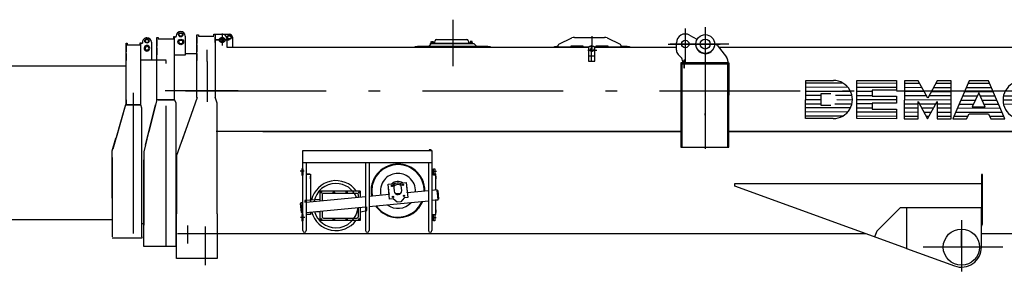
# Model space of a CAD drawing. Extents: x 5451 to 56925, y 6403 to 40956.
# Tile 7 of 10: x 41190 to 49058, y 21609 to 23623. Entities that reach past the tile are written whole.
import ezdxf

# ---------------------------------------------------------------- set-up
doc = ezdxf.new("R2010")
doc.units = 0
doc.header["$LTSCALE"] = 37.5
doc.linetypes.add('CENTER', pattern=[50.5, 30, -9, 2.5, -9])
doc.linetypes.add('HIDDEN', pattern=[12.6, 8.4, -4.2])
for name, color, linetype in [('1', 7, 'CONTINUOUS'), ('11', 7, 'CONTINUOUS'), ('31', 7, 'CONTINUOUS'), ('5', 94, 'CONTINUOUS'), ('611', 7, 'CONTINUOUS')]:
    doc.layers.add(name, color=color, linetype=linetype)

# ---------------------------------------------------------------- blocks, each defined once
blk = doc.blocks.new('*G27')
at = {"layer": '11', "color": 7, "linetype": 'CENTER'}
for p, q in [((44650, 23622.6), (44650, 23251.8)), ((46508, 23551.1), (46508, 23284.3)), ((46668, 23562.6), (46668, 22589.9)), ((46668, 23557.9), (46668, 23254.3)), ((42753.5, 23460), (42863.7, 23460)), ((42863.7, 23460), (42753.5, 23460)), ((42777.6, 23460), (42834.3, 23460)), ((42807.8, 23512.7), (42807.8, 23417.1)), ((42807.8, 23490.1), (42807.8, 23425)), ((45763, 23489.8), (45763, 23397.5)), ((42688, 23286.7), (42688, 23382)), ((45729.8, 23379.2), (45801.3, 23379.2)), ((45760.2, 23286.8), (45760.2, 23417.3)), ((46371.4, 23427.9), (46786.8, 23427.9)), ((46856.9, 23427.9), (46386.4, 23427.9)), ((42688, 23286.7), (42688, 22964.6)), ((42935.8, 23052.9), (42352.9, 23052.9)), ((42514.8, 23052.9), (56925.5, 23052.9)), ((42930.6, 23052.9), (43180.2, 23052.9)), ((46668, 22858.5), (46668, 22872.8)), ((43462.9, 22409.5), (43431, 22409.5)), ((44488.7, 22409.5), (44520.5, 22409.5)), ((43467.7, 22039.5), (43434.8, 22039.5)), ((44483.8, 22039.5), (44516.8, 22039.5)), ((42531, 21975), (42531, 21831.6)), ((42671, 21968.3), (42671, 21658.7)), ((48715, 22018.4), (48715, 21609.3)), ((48023.9, 21890.6), (48021.9, 21884.9)), ((48715, 21802.9), (48715, 21932.6)), ((48908.3, 21802.9), (48408.3, 21802.9)), ((49045, 21802.9), (48715, 21802.9))]:
    blk.add_line(p, q, dxfattribs=at)
at = {"layer": '11', "color": 7, "linetype": 'CONTINUOUS'}
for p, q in [((42606.6, 23471.9), (42606.6, 23501.3)), ((42606.6, 23501.3), (42618.6, 23501.3)), ((42606.6, 23501.3), (42618.6, 23501.3)), ((42606.6, 22999.4), (42606.6, 23501.3)), ((42606.6, 23488.6), (42606.6, 23432.6)), ((42618.6, 23501.3), (42618.6, 23491.9)), ((42618.6, 23491.9), (42740.6, 23491.9)), ((42627, 23491.9), (42740.6, 23491.9)), ((42740.6, 23506.9), (42750.6, 23506.9)), ((42740.6, 23506.9), (42750.6, 23506.9)), ((42740.6, 23491.9), (42740.6, 23506.9)), ((42749, 23506.9), (42759, 23506.9)), ((42749, 23506.9), (42759, 23506.9)), ((42750.6, 23506.9), (42750.6, 23471.9)), ((42750.6, 23506.9), (42864.4, 23506.9)), ((42750.6, 23506.9), (42750.6, 23001.7)), ((42759, 23507), (42809, 23507)), ((42844, 23472), (42844, 23401.9)), ((42889.4, 23481.9), (42889.4, 23401.9)), ((44506.4, 23442.7), (44509, 23453.9)), ((44521.6, 23463.9), (44761.6, 23463.9)), ((44774.3, 23453.9), (44776.9, 23442.7)), ((45498.7, 23426.6), (45602.8, 23476.1)), ((45624.3, 23480.9), (45861.7, 23480.9)), ((45883.2, 23476.1), (45987.3, 23426.6)), ((46542.4, 23498.9), (46601, 23465.8)), ((42606.6, 23420.6), (42606.6, 23364.6)), ((42844, 23401.9), (45736.6, 23401.9)), ((44350, 23406.9), (44368.7, 23411.9)), ((44350, 23401.9), (44350, 23406.9)), ((44950, 23401.9), (44350, 23401.9)), ((44368.7, 23411.9), (44461, 23411.9)), ((44461, 23411.9), (44481, 23431.9)), ((44461, 23411.9), (44839, 23411.9)), ((44472.6, 23434.9), (44492.1, 23434.9)), ((44472.6, 23431.9), (44472.6, 23434.9)), ((44472.6, 23434.9), (44810.6, 23434.9)), ((44810.6, 23431.9), (44472.6, 23431.9)), ((44496.6, 23438.9), (44476.6, 23438.9)), ((44476.6, 23438.9), (44476.6, 23436.9)), ((44476.6, 23436.9), (44496.6, 23436.9)), ((44476.6, 23436.9), (44496.6, 23436.9)), ((44476.6, 23434.9), (44476.6, 23436.9)), ((44496.6, 23434.9), (44476.6, 23434.9)), ((44481, 23431.9), (44819, 23431.9)), ((44492.1, 23434.9), (44496.6, 23434.9)), ((44496.6, 23436.9), (44496.6, 23438.9)), ((44496.6, 23436.9), (44496.6, 23434.9)), ((44786.6, 23436.9), (44786.6, 23438.9)), ((44786.6, 23438.9), (44806.6, 23438.9)), ((44806.6, 23436.9), (44786.6, 23436.9)), ((44806.6, 23436.9), (44786.6, 23436.9)), ((44786.6, 23436.9), (44786.6, 23434.9)), ((44786.6, 23434.9), (44806.6, 23434.9)), ((44786.6, 23434.9), (44791.1, 23434.9)), ((44791.1, 23434.9), (44810.6, 23434.9)), ((44806.6, 23438.9), (44806.6, 23436.9)), ((44806.6, 23434.9), (44806.6, 23436.9)), ((44810.6, 23434.9), (44810.6, 23431.9)), ((44819, 23431.9), (44839, 23411.9)), ((44839, 23411.9), (44931.3, 23411.9)), ((44931.3, 23411.9), (44950, 23406.9)), ((44950, 23406.9), (44950, 23401.9)), ((45463, 23406.9), (45481.7, 23411.9)), ((45463, 23401.9), (45463, 23406.9)), ((45736.6, 23401.9), (45463, 23401.9)), ((45481.7, 23411.9), (45493, 23411.9)), ((45493, 23401.9), (45493, 23417.6)), ((45593, 23401.9), (45493, 23401.9)), ((45693, 23411.9), (45593, 23411.9)), ((45593, 23411.9), (45593, 23401.9)), ((45693, 23401.9), (45693, 23411.9)), ((45736.6, 23401.9), (45693, 23401.9)), ((45735.2, 23396.9), (45735.2, 23290.6)), ((45775.2, 23406.9), (45745.2, 23406.9)), ((46063, 23401.9), (45783.9, 23401.9)), ((45783.9, 23401.9), (46438, 23401.9)), ((45793, 23401.9), (45783.9, 23401.9)), ((45785.2, 23290.6), (45785.2, 23396.9)), ((45893, 23411.9), (45793, 23411.9)), ((45793, 23411.9), (45793, 23401.9)), ((45893, 23401.9), (45893, 23411.9)), ((45993, 23401.9), (45893, 23401.9)), ((45993, 23417.6), (45993, 23401.9)), ((45993, 23411.9), (46044.3, 23411.9)), ((46044.3, 23411.9), (46063, 23406.9)), ((46063, 23406.9), (46063, 23401.9)), ((46438, 23378.6), (46438, 23437.9)), ((46736.6, 23427.9), (46739.6, 23427.9)), ((46745, 23427.9), (46748, 23427.9)), ((46764, 23419.9), (46838, 23321.3)), ((46777.5, 23401.9), (54160, 23401.9)), ((42606.6, 23352.9), (42606.6, 23296.8)), ((45735.2, 23290.6), (45785.2, 23290.6)), ((46473.4, 23322.6), (46452.6, 23343.3)), ((46502, 23297.5), (46496, 23297.5)), ((46496, 23297.5), (46496, 23237.5)), ((46502, 23237.5), (46502, 23297.5)), ((46848, 23291.3), (46848, 23277.9)), ((46471.6, 23277.9), (46471.6, 23269.9)), ((46847.6, 23277.9), (46471.6, 23277.9)), ((46847.6, 23269.9), (46471.6, 23269.9)), ((46471.6, 23269.9), (46471.6, 22601.9)), ((46471.6, 23269.9), (46847.6, 23269.9)), ((46480, 23269.9), (46480, 23277.9)), ((46480, 23277.9), (46496, 23277.9)), ((46496, 23269.9), (46480, 23269.9)), ((46480, 23269.9), (46480, 22601.9)), ((46496, 23269.9), (46480, 23269.9)), ((46488, 23277.9), (46488, 23287.2)), ((46496, 23237.5), (46502, 23237.5)), ((46502, 23277.9), (46856, 23277.9)), ((46856, 23269.9), (46502, 23269.9)), ((46856, 23269.9), (46502, 23269.9)), ((46847.6, 23269.9), (46847.6, 23277.9)), ((46847.6, 22601.9), (46847.6, 23269.9)), ((46848, 23019.9), (46848, 23269.9)), ((46848, 23269.9), (46856, 23269.9)), ((46848, 23219.9), (46848, 23213.9)), ((46856, 23277.9), (46856, 23269.9)), ((46856, 22601.9), (46856, 23269.9)), ((46856, 23269.9), (46856, 23019.9)), ((47469.8, 22831.7), (47470.6, 23136.6)), ((47470.6, 23136.6), (47692, 23136.6)), ((47877.9, 22831.2), (47878.7, 23135.5)), ((47878.7, 23135.5), (48196.9, 23134.7)), ((48196.9, 23134.7), (48196.9, 23058.6)), ((48259.2, 23134.5), (48258.3, 22830.1)), ((48369.9, 23134.2), (48259.2, 23134.5)), ((48445.6, 22995.6), (48369.9, 23134.2)), ((48522, 23133.5), (48445.6, 22995.6)), ((48632.7, 23133.5), (48522, 23133.5)), ((48631.9, 22829.4), (48632.7, 23133.5)), ((48778, 23132.7), (48645.7, 22829.1)), ((48930.2, 23132.7), (48778, 23132.7)), ((49060.8, 22828.2), (48930.2, 23132.7)), ((48196.9, 23058.6), (48003, 23058.6)), ((48003, 23058.6), (48003, 23010.7)), ((42606.7, 22999.4), (42482, 22644.5)), ((42608.8, 23005.9), (42608.8, 23005.9)), ((42608.8, 23005.9), (42608.8, 23005.9)), ((42608.8, 23005.9), (42608.8, 23005.9)), ((42768, 22955.9), (42750.6, 23001.7)), ((42768, 22955.9), (42750.6, 23001.7)), ((46856, 23019.9), (46848, 23019.9)), ((47594.6, 22935.5), (47594.8, 23032.5)), ((47594.8, 23032.5), (47670.9, 23032.5)), ((48003, 23010.7), (48196.6, 23010.7)), ((48196.6, 23010.7), (48196.6, 22954.8)), ((48853.8, 23036), (48801.9, 22925.5)), ((48905.2, 22925.5), (48853.8, 23036)), ((42768, 22836.8), (42768, 22955.9)), ((42768, 22836.8), (42768, 22955.9)), ((47670.8, 22935.5), (47594.6, 22935.5)), ((48196.6, 22954.8), (48002.8, 22954.8)), ((48002.8, 22954.8), (48002.8, 22906.9)), ((48002.8, 22906.9), (48196.3, 22906.9)), ((48196.3, 22906.9), (48196.1, 22830.3)), ((48369, 22830.1), (48369.4, 22968.2)), ((48369.4, 22968.2), (48445.1, 22829.6)), ((48445.1, 22829.6), (48521.6, 22967.8)), ((48521.6, 22967.8), (48521.2, 22829.4)), ((48801.9, 22925.5), (48905.2, 22925.5)), ((42768, 22540), (42768, 22836.8)), ((47691.1, 22831.7), (47469.8, 22831.7)), ((48196.1, 22830.3), (47877.9, 22831.2)), ((48258.3, 22830.1), (48369, 22830.1)), ((48521.2, 22829.4), (48631.9, 22829.4)), ((48645.7, 22829.1), (48756.4, 22829.1)), ((48756.4, 22829.1), (48775.9, 22870.2)), ((48775.9, 22870.2), (48930.8, 22870.2)), ((48930.8, 22870.2), (48950.1, 22828.2)), ((48950.1, 22828.2), (49060.8, 22828.2)), ((42517, 22744), (42443.6, 22535.1)), ((46480, 22726.9), (42759.6, 22726.9)), ((43131.6, 22726.9), (46480, 22726.9)), ((55660, 22726.9), (46856, 22726.9)), ((46856, 22726.9), (55660, 22726.9)), ((42768, 22540), (42768, 22651.4)), ((44462.3, 22581), (44462.3, 22576.5)), ((44475, 22581.8), (44463.8, 22581.8)), ((44465.3, 22581), (44465.3, 22576.5)), ((44473.5, 22581), (44473.5, 22576.5)), ((44476.6, 22576.5), (44476.6, 22581)), ((46471.6, 22601.9), (46847.6, 22601.9)), ((46480, 22601.9), (46856, 22601.9)), ((42443.6, 22535.1), (42443.6, 22069.6)), ((42768, 22529.9), (42768, 22540)), ((42768, 22069.6), (42768, 22529.9)), ((43451.4, 22476.5), (43451.4, 22576.1)), ((43451.4, 22573.1), (43451.4, 22576.1)), ((43451.4, 22576.1), (43465.4, 22576.1)), ((43451.4, 21935.4), (43451.4, 22526.1)), ((43465.4, 22576.1), (44483.4, 22576.1)), ((44462.3, 22576.5), (44476.6, 22576.5)), ((44462.9, 22576.1), (44462.9, 22576.5)), ((44475.9, 22576.1), (44462.9, 22576.1)), ((44475.9, 22576.5), (44475.9, 22576.1)), ((44483.4, 22576.1), (44483.4, 22573.1)), ((44483.4, 22573.1), (44483.4, 22476.5)), ((44483.4, 22526.1), (44483.4, 21935.4)), ((43454.8, 22429.1), (43444.8, 22429.1)), ((43444.8, 22429.1), (43444.8, 22379.1)), ((44483.4, 22476.5), (43451.4, 22476.5)), ((43454.8, 22379.1), (43454.8, 22429.1)), ((43479.4, 22476.5), (43479.4, 21935.4)), ((43953.4, 22476.5), (43953.4, 21935.4)), ((43981.4, 22476.5), (43981.4, 21935.4)), ((44455.4, 22476.5), (44455.4, 21935.4)), ((44496.8, 22379.1), (44496.8, 22429.1)), ((44496.8, 22429.1), (44506.8, 22429.1)), ((44506.8, 22429.1), (44506.8, 22379.1)), ((43444.8, 22379.1), (43454.8, 22379.1)), ((43479.4, 22389.5), (43509.5, 22389.5)), ((43509.5, 22385.5), (43479.4, 22385.5)), ((43479.6, 22385.5), (43512.4, 22385.5)), ((43509.5, 22389.5), (43509.5, 22385.5)), ((43512.4, 22385.5), (43512.4, 22164)), ((44483.4, 22389.5), (44513.5, 22389.5)), ((44516.4, 22385.5), (44483.4, 22385.5)), ((44513.5, 22385.5), (44483.4, 22385.5)), ((44506.8, 22379.1), (44496.8, 22379.1)), ((44513.5, 22389.5), (44513.5, 22385.5)), ((44516.4, 22259.7), (44516.4, 22385.5)), ((48875, 22382.9), (48875, 22004.7)), ((48883, 22382.9), (48875, 22382.9)), ((48883, 22027), (48883, 22382.9)), ((44134.6, 22305.7), (44177, 22309.8)), ((44146, 22186.3), (44134.6, 22305.7)), ((44177, 22309.8), (44182.6, 22250)), ((44236.7, 22315.5), (44279, 22319.5)), ((44242.4, 22255.7), (44236.7, 22315.5)), ((44279, 22319.5), (44290.4, 22200)), ((46904.9, 22291.5), (46904.9, 22312.5)), ((46904.9, 22312.5), (48875, 22312.5)), ((48275, 21792.8), (46904.9, 22291.5)), ((48875, 22312.5), (48875, 22117.9)), ((43953.4, 22206.1), (43479.4, 22160.9)), ((43592.4, 22243.8), (43597.4, 22246.7)), ((43592.4, 22238), (43592.4, 22243.8)), ((43597.4, 22235.1), (43592.4, 22238)), ((43597.4, 22246.7), (43602.4, 22243.8)), ((43602.4, 22238), (43597.4, 22235.1)), ((43602.4, 22243.8), (43602.4, 22238)), ((43606.4, 22221.9), (43606.4, 22173)), ((43886.4, 22231.9), (43616.4, 22231.9)), ((43695.1, 22243.8), (43700.1, 22246.7)), ((43695.1, 22243.8), (43700.1, 22246.7)), ((43695.1, 22238), (43695.1, 22243.8)), ((43695.1, 22238), (43695.1, 22243.8)), ((43700.1, 22235.1), (43695.1, 22238)), ((43700.1, 22235.1), (43695.1, 22238)), ((43700.1, 22246.7), (43705.1, 22243.8)), ((43700.1, 22246.7), (43705.1, 22243.8)), ((43705.1, 22238), (43700.1, 22235.1)), ((43705.1, 22238), (43700.1, 22235.1)), ((43705.1, 22243.8), (43705.1, 22238)), ((43705.1, 22243.8), (43705.1, 22238)), ((43797.7, 22243.8), (43802.7, 22246.7)), ((43797.7, 22243.8), (43802.7, 22246.7)), ((43797.7, 22238), (43797.7, 22243.8)), ((43797.7, 22238), (43797.7, 22243.8)), ((43802.7, 22235.1), (43797.7, 22238)), ((43802.7, 22235.1), (43797.7, 22238)), ((43802.7, 22246.7), (43807.7, 22243.8)), ((43802.7, 22246.7), (43807.7, 22243.8)), ((43807.7, 22238), (43802.7, 22235.1)), ((43807.7, 22238), (43802.7, 22235.1)), ((43807.7, 22243.8), (43807.7, 22238)), ((43807.7, 22243.8), (43807.7, 22238)), ((43896.4, 22200.6), (43896.4, 22221.9)), ((43900.4, 22243.8), (43905.4, 22246.7)), ((43900.4, 22238), (43900.4, 22243.8)), ((43905.4, 22235.1), (43900.4, 22238)), ((43905.4, 22246.7), (43910.4, 22243.8)), ((43910.4, 22238), (43905.4, 22235.1)), ((43910.4, 22243.8), (43910.4, 22238)), ((44142.4, 22224.1), (43981.4, 22208.7)), ((44173.4, 22188.9), (44146, 22186.3)), ((44206.1, 22161.9), (44173.4, 22188.9)), ((44234.9, 22232.9), (44194.3, 22229)), ((44263, 22197.4), (44236, 22164.7)), ((44290.4, 22200), (44263, 22197.4)), ((44455.4, 22253.9), (44286.8, 22237.8)), ((44525.4, 22260.6), (44483.4, 22256.6)), ((44525.4, 22260.6), (44516.4, 22259.7)), ((44533, 22181), (44525.4, 22260.6)), ((44532.6, 22185.3), (44525.8, 22256.6)), ((44525.8, 22256.6), (44529.8, 22256.6)), ((44529.8, 22256.6), (44536.6, 22185.3)), ((43433.6, 22152.5), (43437.2, 22156.8)), ((43437.6, 22152.9), (43433.6, 22152.5)), ((43440.4, 22081.2), (43433.6, 22152.5)), ((43433.6, 22152.5), (43437.6, 22152.5)), ((43451.4, 22158.2), (43437.2, 22156.8)), ((43437.2, 22156.8), (43444.8, 22077.2)), ((43437.2, 22156.8), (43437.6, 22152.9)), ((43588.4, 22184.9), (43469.4, 22174.9)), ((43469.4, 22174.9), (43469.4, 22159.9)), ((43479.4, 22080.5), (43953.4, 22125.7)), ((43896.4, 22045.9), (43896.4, 22120.3)), ((43981.4, 22128.4), (44455.4, 22173.6)), ((44236, 22164.7), (44206.1, 22161.9)), ((44533, 22181), (44483.4, 22176.2)), ((44516.4, 22179.4), (44533, 22181)), ((44516.4, 22065.1), (44516.4, 22179.4)), ((44536.6, 22185.3), (44532.6, 22185.3)), ((48225, 22117.9), (48039, 21931.9)), ((48273, 22117.9), (48225, 22117.9)), ((48275, 22117.9), (48275, 21792.8)), ((48875, 22117.9), (48275, 22117.9)), ((48875, 22117.9), (48275, 22117.9)), ((48275, 22117.9), (48275, 21792.8)), ((48875, 21802.9), (48875, 22117.9)), ((42443.6, 21712.9), (42443.6, 22069.6)), ((42768, 22069.6), (42768, 21712.9)), ((43444.4, 22081.2), (43440.4, 22081.2)), ((43444.8, 22077.2), (43440.4, 22080.8)), ((43440.4, 22080.8), (43444.4, 22080.8)), ((43444.4, 22080.8), (43444.8, 22077.2)), ((43444.8, 22077.2), (43451.4, 22077.2)), ((43454.8, 22064.5), (43444.8, 22064.5)), ((43444.8, 22064.5), (43444.8, 22014.5)), ((43454.8, 22014.5), (43454.8, 22064.5)), ((43512.4, 22065.1), (43479.4, 22065.1)), ((43512.4, 22083.7), (43512.4, 22065.1)), ((43555, 22087.7), (43588.4, 22084.9)), ((43592.4, 22029.8), (43597.4, 22032.7)), ((43597.4, 22032.7), (43602.4, 22029.8)), ((43606.4, 22092.6), (43606.4, 22045.9)), ((43616.4, 22035.9), (43886.4, 22035.9)), ((43695.1, 22029.8), (43700.1, 22032.7)), ((43700.1, 22032.7), (43705.1, 22029.8)), ((43797.7, 22029.8), (43802.7, 22032.7)), ((43802.7, 22032.7), (43807.7, 22029.8)), ((43900.4, 22029.8), (43905.4, 22032.7)), ((43905.4, 22032.7), (43910.4, 22029.8)), ((44483.4, 22065.1), (44516.4, 22065.1)), ((44496.8, 22014.5), (44496.8, 22064.5)), ((44496.8, 22064.5), (44506.8, 22064.5)), ((44506.8, 22064.5), (44506.8, 22014.5)), ((43444.8, 22014.5), (43454.8, 22014.5)), ((43592.4, 22024), (43592.4, 22029.8)), ((43597.4, 22021.1), (43592.4, 22024)), ((43602.4, 22024), (43597.4, 22021.1)), ((43602.4, 22029.8), (43602.4, 22024)), ((43695.1, 22024), (43695.1, 22029.8)), ((43700.1, 22021.1), (43695.1, 22024)), ((43705.1, 22024), (43700.1, 22021.1)), ((43705.1, 22029.8), (43705.1, 22024)), ((43797.7, 22024), (43797.7, 22029.8)), ((43802.7, 22021.1), (43797.7, 22024)), ((43807.7, 22024), (43802.7, 22021.1)), ((43807.7, 22029.8), (43807.7, 22024)), ((43900.4, 22024), (43900.4, 22029.8)), ((43905.4, 22021.1), (43900.4, 22024)), ((43910.4, 22024), (43905.4, 22021.1)), ((43910.4, 22029.8), (43910.4, 22024)), ((44506.8, 22014.5), (44496.8, 22014.5)), ((48883, 21992.5), (48883, 22027)), ((42452, 21910.9), (43121.6, 21910.9)), ((43121.6, 21910.9), (46103, 21910.9)), ((46219, 21910.9), (47950.5, 21910.9)), ((48039, 21931.9), (48023.9, 21890.6)), ((48875, 21910.9), (55660, 21910.9)), ((48275, 21792.8), (48660.3, 21652.6)), ((42759.6, 21712.9), (42443.6, 21712.9)), ((42768, 21712.9), (42452, 21712.9))]:
    blk.add_line(p, q, dxfattribs=at)
at = {"layer": '11', "color": 7, "linetype": 'HIDDEN'}
for p, q in [((45735.2, 23396.9), (45735.2, 23333.4)), ((45775.2, 23406.9), (45745.2, 23406.9)), ((45785.2, 23333.4), (45785.2, 23396.9)), ((45735.2, 23333.4), (45785.2, 23333.4)), ((46856, 23152.9), (46848, 23152.9)), ((48875, 22027), (48875, 22004.7)), ((48875, 21992.5), (48875, 21970.2)), ((46103, 21910.9), (46219, 21910.9))]:
    blk.add_line(p, q, dxfattribs=at)
at = {"layer": '11', "color": 7, "linetype": 'CONTINUOUS'}
for centre, radius in [((42807.8, 23460), 22.5), ((42807.8, 23460), 15), ((42864.4, 23481.9), 17.5), ((42864.4, 23481.9), 12.7), ((46508, 23427.9), 30), ((46668, 23427.9), 75), ((46668, 23427.9), 40), ((45760.2, 23379.2), 13), ((44164.3, 22292.7), 5.22), ((44164.3, 22292.7), 4), ((44252.3, 22301.1), 5.22), ((44252.3, 22301.1), 4), ((43597.4, 22240.9), 5), ((43700.1, 22240.9), 5), ((43700.1, 22240.9), 5), ((43802.7, 22240.9), 5), ((43802.7, 22240.9), 5), ((43905.4, 22240.9), 5), ((44172.7, 22204.7), 5.22), ((44172.7, 22204.7), 4), ((44260.7, 22213.1), 5.22), ((44260.7, 22213.1), 4), ((43597.4, 22026.9), 5), ((43700.1, 22026.9), 5), ((43802.7, 22026.9), 5), ((43905.4, 22026.9), 5), ((48715, 21802.9), 145)]:
    blk.add_circle(centre, radius, dxfattribs=at)
for centre, radius, start, end in [((42809, 23472), 35, 0, 90), ((42864.4, 23481.9), 25, 0, 90.01225), ((44521.6, 23450.9), 13, 90, 166.96051), ((44761.6, 23450.9), 13, 13.05919, 89.98354), ((45624.3, 23430.9), 50, 90, 115.39714), ((45861.7, 23430.9), 50, 64.60237, 90.00426), ((46508, 23437.9), 70, 60.53534, -179.99846), ((46668, 23427.9), 77, 150.53207, -0.00076), ((44496.6, 23444.9), 10, -90, -13.09637), ((44786.6, 23444.9), 10, -166.96245, -89.99966), ((45503, 23417.6), 10, 115.41792, 179.99835), ((45745.2, 23396.9), 10, 90, 179.99564), ((45775.2, 23396.9), 10, 0, 90.00437), ((45983, 23417.6), 10, 0, 64.58833), ((46488, 23378.6), 50, 180, -135.00124), ((46748, 23407.9), 20, 36.87433, 90.00968), ((46438, 23287.2), 50, 0, 45.01442), ((46798, 23291.3), 50, 0, 36.85819), ((47691.5, 22983.9), 152.2, -90.15347, 89.84714), ((49199.5, 22979.7), 152.2, 89.84527, -90.15353), ((44463.8, 22579.9), 1.88, 35.83647, 144.08989), ((44469.4, 22570.5), 11.3, 68.60976, 111.40665), ((44475, 22579.9), 1.88, 35.93926, 143.98723), ((44212.5, 22252.9), 210, 101.27003, -168.73152), ((44212.5, 22252.9), 210, 11.27254, 101.27229), ((44212.5, 22252.9), 140, 50.44566, 140.44653), ((44212.5, 22252.9), 140, -3.60208, 50.44717), ((43716.4, 22134.9), 177.5, 90, 169.64287), ((43716.4, 22134.9), 177.5, 21.25287, 90.00375), ((44212.5, 22252.9), 140, 140.44547, -165.50989), ((44212.5, 22252.9), 62.5, 66.76068, 124.14032), ((44212.5, 22252.9), 50, 58.57889, 132.32352), ((44202, 22250.8), 220.7, 0, 11.27043), ((43616.4, 22221.9), 10, 90, -179.97375), ((43886.4, 22221.9), 10, 0, 90.00874), ((44212.5, 22252.9), 30, -174.55373, 5.3761), ((43716.4, 22134.9), 177.5, -90, -4.82648), ((44212.5, 22252.9), 210, -145.4908, -78.72641), ((44212.5, 22252.9), 140, -127.77834, -41.32697), ((44212.5, 22252.9), 210, -78.72888, -23.62085), ((43716.4, 22134.9), 177.5, -164.28044, -90.00058), ((43616.4, 22045.9), 10, 180, -89.92566), ((43886.4, 22045.9), 10, -90, 0.02625), ((48848, 21992.5), 35, -39.51907, -0.00101), ((43465.4, 21935.4), 14, 180, 0), ((43967.4, 21935.4), 14, 180, 0), ((44469.4, 21935.4), 14, 180, 0), ((48715, 21802.9), 160, -109.998, 0.00177)]:
    blk.add_arc(centre, radius, start, end, dxfattribs=at)
at = {"layer": '11', "color": 7, "linetype": 'HIDDEN'}
for centre, start, end in [((45745.2, 23396.9), 90, 179.99564), ((45775.2, 23396.9), 0, 90.00437)]:
    blk.add_arc(centre, 10, start, end, dxfattribs=at)
at = {"layer": '31', "color": 7, "linetype": 'CONTINUOUS'}
for p, q in [((43588.4, 22244.9), (43588.4, 22171.3)), ((43909.4, 22249.9), (43593.4, 22249.9)), ((43914.4, 22202.3), (43914.4, 22244.9)), ((43914.4, 22022.9), (43914.4, 22122)), ((43963.4, 22094.9), (43963.4, 22126.6)), ((43588.4, 22090.9), (43588.4, 22022.9)), ((43914.4, 22084.9), (43963.4, 22094.9)), ((43593.4, 22017.9), (43909.4, 22017.9))]:
    blk.add_line(p, q, dxfattribs=at)
for centre, radius, start, end in [((44212.5, 22252.9), 215, 50.44693, 140.44752), ((44212.5, 22252.9), 215, 140.44447, -168.67816), ((44212.5, 22252.9), 215, -0.42941, 50.4451), ((43716.4, 22134.9), 200, 35.10038, 167.18324), ((44212.5, 22252.9), 75, 58.58005, 132.31474), ((44212.5, 22252.9), 75, -9.40985, 20.29395), ((43593.4, 22244.9), 5, 90, -179.965), ((43909.4, 22244.9), 5, 0, 89.89512), ((44212.6, 22252.9), 75, 170.60773, -159.70938), ((44212.5, 22252.8), 215, -146.22853, -129.55173), ((44212.5, 22252.9), 215, -129.55273, -39.55273), ((44212.6, 22252.8), 214.9, -39.55762, -22.87769), ((43716.4, 22134.9), 200, -165.44632, -35.80286), ((43593.4, 22022.9), 5, 180, -89.88629), ((43909.4, 22022.9), 5, -90, -0.02621)]:
    blk.add_arc(centre, radius, start, end, dxfattribs=at)
at = {"layer": '5', "color": 94, "linetype": 'CONTINUOUS'}
for p, q in [((47770.6, 23113.9), (47470.5, 23114.7)), ((47808.8, 23080.9), (47470.5, 23081.8)), ((48196.8, 23079.8), (47878.6, 23080.7)), ((48196.9, 23112.7), (47878.7, 23113.6)), ((48399.9, 23078.6), (48259, 23079.6)), ((48381.9, 23111.5), (48259.1, 23112.6)), ((48632.6, 23078.6), (48491.7, 23078.6)), ((48632.7, 23111.5), (48509.9, 23111.5)), ((48953.7, 23077.7), (48754.1, 23077.7)), ((48939.6, 23110.7), (48768.5, 23110.7)), ((47470.2, 22983), (47594.7, 22983)), ((47594.8, 23014.9), (47470.3, 23015.9)), ((47829.6, 23047.9), (47470.4, 23048.8)), ((47840.5, 23014.9), (47707.7, 23014.9)), ((47719.2, 22983), (47843.7, 22981.9)), ((48196.5, 22981), (47878.3, 22981.8)), ((48002.9, 23014.4), (47878.4, 23014.4)), ((48003, 23047.4), (47878.5, 23047.4)), ((48632.3, 22979.8), (48258.8, 22980.8)), ((48417.9, 23045.7), (48258.9, 23046.7)), ((48435.9, 23012.7), (48258.9, 23013.7)), ((48632.4, 23012.7), (48455.3, 23012.7)), ((48632.5, 23045.7), (48473.5, 23045.7)), ((48711.2, 22979.6), (48827.1, 22979.6)), ((48725.5, 23012.5), (48842.6, 23012.5)), ((48967.8, 23044.7), (48739.8, 23044.7)), ((48864.9, 23012.5), (48982, 23012.5)), ((48880.2, 22979.6), (48996.1, 22978.8)), ((49171.9, 22977.6), (49047.3, 22978.7)), ((49183.5, 23011.2), (49050.7, 23011.2)), ((47827.8, 22916.1), (47470, 22917.1)), ((47470.1, 22950), (47594.6, 22950)), ((47704.7, 22950), (47839.7, 22949)), ((48002.6, 22915.6), (47878.1, 22915.6)), ((48002.7, 22948.6), (47878.2, 22948.6)), ((48369.3, 22913.9), (48258.6, 22914.9)), ((48369.4, 22946.8), (48258.7, 22947.9)), ((48510.2, 22946.8), (48380.7, 22946.8)), ((48492, 22913.9), (48398.7, 22913.9)), ((48632.1, 22913.9), (48521.4, 22913.9)), ((48632.2, 22946.8), (48521.5, 22946.8)), ((49024.4, 22912.8), (48682.6, 22913.8)), ((48696.9, 22946.7), (48811.7, 22946.7)), ((48895.5, 22946.7), (49010.2, 22945.8)), ((49186.1, 22944.7), (49051.2, 22945.7)), ((47764.7, 22850.4), (47469.8, 22851.2)), ((47805.7, 22883.2), (47469.9, 22884.1)), ((48196.2, 22882.2), (47878, 22883)), ((48196.1, 22849.2), (47878, 22850.1)), ((48369.1, 22848), (48258.4, 22849)), ((48369.2, 22881), (48258.5, 22882)), ((48473.8, 22881), (48416.7, 22881)), ((48455.6, 22848), (48434.8, 22848)), ((48631.9, 22848), (48521.3, 22848)), ((48632, 22881), (48521.4, 22881)), ((48765.3, 22847.7), (48653.9, 22847.7)), ((49038.5, 22879.9), (48668.3, 22880.9)), ((49052.6, 22846.9), (48941.3, 22846.9))]:
    blk.add_line(p, q, dxfattribs=at)
at = {"layer": '611', "color": 7, "linetype": 'CONTINUOUS'}
for p, q in [((42750.6, 23439.3), (42750.6, 23482)), ((44478.6, 23438.9), (44478.6, 23447.9)), ((44479.6, 23448.9), (44493.6, 23448.9)), ((44494.6, 23447.9), (44494.6, 23438.9)), ((44788.6, 23447.9), (44788.6, 23438.9)), ((44803.6, 23448.9), (44789.6, 23448.9)), ((44804.6, 23438.9), (44804.6, 23447.9)), ((44494.6, 23438.9), (44478.6, 23438.9)), ((44788.6, 23438.9), (44804.6, 23438.9)), ((43512.9, 22371.4), (43512.4, 22371.4)), ((43512.4, 22349.1), (43512.9, 22349.1)), ((43512.9, 22349.1), (43512.9, 22371.4)), ((44516.4, 22349.1), (44516.9, 22349.1)), ((44516.9, 22349.1), (44516.9, 22371.4)), ((44516.9, 22371.4), (44516.9, 22371.4)), ((44516.4, 22078.7), (44516.9, 22078.7)), ((44516.9, 22078.7), (44516.9, 22101)), ((44516.9, 22101), (44516.9, 22101))]:
    blk.add_line(p, q, dxfattribs=at)
blk.add_arc((44803.6, 23447.9), 1, 0, 90.04367, dxfattribs=at)
blk = doc.blocks.new('*G71')
at = {"layer": '1', "color": 7, "linetype": 'CONTINUOUS'}
for p, q in [((42242.7, 23443.1), (42242.7, 23299.7)), ((42181, 21988.9), (42165.8, 21988.9))]:
    blk.add_line(p, q, dxfattribs=at)
at = {"layer": '11', "color": 7, "linetype": 'CONTINUOUS'}
for p, q in [((42039.8, 22950.5), (42039.8, 23434.4)), ((42039.8, 23434.4), (42047.8, 23434.4)), ((42039.8, 23420.1), (42039.8, 23364.1)), ((42039.8, 23420.1), (42039.8, 23364.1)), ((42047.8, 23434.4), (42047.8, 23420.1)), ((42047.8, 23420.1), (42149.8, 23420.1)), ((42157.8, 23434.4), (42149.8, 23434.4)), ((42149.8, 23434.4), (42149.8, 23420.1)), ((42157.5, 23434.4), (42165.3, 23434.4)), ((42157.8, 22940.4), (42157.8, 23434.4)), ((42165.3, 23434.4), (42170.3, 23434.4)), ((42170.3, 23434.4), (42165.5, 23434.4)), ((42170.3, 23434.4), (42170.3, 23441.4)), ((42170.3, 23439.4), (42170.3, 23434.4)), ((42039.8, 23352.2), (42039.8, 23296.2)), ((42157.5, 23301.9), (42360, 23301.9)), ((42039.8, 22980.1), (42039.8, 22950.5)), ((42028.1, 22915.5), (41933.3, 22586.4)), ((42035.3, 22940.4), (41959.5, 22677.4)), ((42149.8, 22940.4), (42035.3, 22940.4)), ((42039.8, 22950.5), (42039, 22940.4)), ((42039, 22940.4), (42047.8, 22940.4)), ((42047.8, 22940.4), (42062.2, 22940.4)), ((42047.8, 22940.4), (42149.8, 22940.4)), ((42047.8, 22940.4), (42149.8, 22940.4)), ((42157.8, 22940.4), (42051.2, 22940.4)), ((42149.8, 22940.4), (42157.8, 22940.4)), ((42165.8, 22915.4), (42157.8, 22940.4)), ((42165.8, 22586.4), (42165.8, 22915.4)), ((41929.8, 22574.2), (41958.9, 22675.4)), ((42165.8, 22016.4), (42165.8, 22586.4)), ((41929.8, 22195.4), (41929.8, 22574.2)), ((41929.8, 22518.8), (41929.8, 21886.4)), ((42165.8, 21886.4), (42165.8, 22016.4)), ((42165.8, 21874.4), (41929.8, 21874.4)), ((42165.8, 21886.4), (42165.8, 21874.4))]:
    blk.add_line(p, q, dxfattribs=at)
at = {"layer": '11', "color": 7, "linetype": 'CENTER'}
blk.add_line((42099, 21913), (42099, 23192.9), dxfattribs=at)
at = {"layer": '11', "color": 7, "linetype": 'CONTINUOUS'}
for radius in [17.5, 12.7]:
    blk.add_circle((42206.5, 23452.4), radius, dxfattribs=at)
for centre, radius, start, end in [((42206.5, 23441.4), 36.2, 90, -179.98129), ((42206.5, 23441.4), 36.2, 2.67372, 90.0076), ((42206.5, 23394.4), 22.5, 118.44436, -90.00031), ((42206.5, 23394.4), 15, 90, -115.7791), ((42206.5, 23394.4), 22.5, 90, 118.43781), ((42206.5, 23394.4), 15, -130.72362, -89.96228), ((42206.5, 23394.4), 22.5, 0, 90.02526), ((42206.5, 23394.4), 15, 0, 90.00291), ((42206.5, 23394.4), 15, -90, 0.01459), ((42206.5, 23394.4), 22.5, -90, 0.01553)]:
    blk.add_arc(centre, radius, start, end, dxfattribs=at)
blk = doc.blocks.new('*G72')
at = {"layer": '1', "color": 7, "linetype": 'CONTINUOUS'}
for p, q in [((42512.9, 23351.9), (42606.6, 23351.9)), ((42443.6, 21950.9), (42437, 21950.9))]:
    blk.add_line(p, q, dxfattribs=at)
at = {"layer": '11', "color": 7, "linetype": 'CONTINUOUS'}
for p, q in [((42286, 23479.4), (42296, 23479.4)), ((42286, 22982.4), (42286, 23479.4)), ((42286, 23465.5), (42286, 23409.5)), ((42296, 23479.4), (42296, 23469.4)), ((42296, 23469.4), (42418, 23469.4)), ((42428, 23484.4), (42418, 23484.4)), ((42418, 23484.4), (42418, 23469.4)), ((42428, 22982.4), (42428, 23484.4)), ((42428, 23339), (42428, 23484.4)), ((42428, 23484.4), (42435.8, 23484.4)), ((42440.8, 23489.4), (42440.8, 23491.4)), ((42513.2, 23491.4), (42512.8, 23340.1)), ((42286, 23397.7), (42286, 23341.7)), ((42512.8, 23339), (42428, 23339)), ((42512.8, 23340.1), (42512.8, 23339)), ((42418, 22982.4), (42282, 22982.4)), ((42282, 22982.4), (42282, 22972.1)), ((42296, 22982.4), (42322, 22982.4)), ((42418, 22982.4), (42296, 22982.4)), ((42311.4, 22982.4), (42428, 22982.4)), ((42428, 22982.4), (42437, 22957.4)), ((42194.5, 22619.4), (42274.3, 22941)), ((42282, 22972.1), (42220.8, 22725.4)), ((42437, 22957.4), (42437, 22790.3)), ((42437, 22790.3), (42437, 22680.7)), ((42220.3, 22723.4), (42181, 22565.2)), ((42437, 22680.7), (42437, 22567.4)), ((42181, 22565.2), (42181, 21978.4)), ((42437, 22567.4), (42437, 22246.6)), ((42181, 22216.4), (42181, 22501.1)), ((42181, 21808.4), (42181, 22216.4)), ((42437, 22246.6), (42437, 21808.4)), ((42181, 21823.4), (42181, 21978.4)), ((42437, 21808.4), (42181, 21808.4))]:
    blk.add_line(p, q, dxfattribs=at)
at = {"layer": '11', "color": 7, "linetype": 'CENTER'}
blk.add_line((42360, 21808.4), (42360, 23294.8), dxfattribs=at)
at = {"layer": '11', "color": 7, "linetype": 'CONTINUOUS'}
for centre, radius in [((42477, 23444.4), 22.5), ((42477, 23502.4), 17.5), ((42477, 23444.4), 15), ((42477, 23502.4), 12.8)]:
    blk.add_circle(centre, radius, dxfattribs=at)
for centre, radius, start, end in [((42477, 23491.4), 36.2, 0, 179.99518), ((42435.8, 23489.4), 5, -90, -0.00873)]:
    blk.add_arc(centre, radius, start, end, dxfattribs=at)
at = {"layer": '611', "color": 7, "linetype": 'CONTINUOUS'}
for p, q in [((42428, 23416.2), (42428, 23458.9)), ((42428, 23348.3), (42428, 23391))]:
    blk.add_line(p, q, dxfattribs=at)
blk = doc.blocks.new('*G73')
at = {"layer": '1', "color": 7, "linetype": 'CONTINUOUS'}
blk.add_line((30784.8, 22024.9), (41929.8, 22024.9), dxfattribs=at)
at = {"layer": '11', "color": 7, "linetype": 'CONTINUOUS'}
blk.add_line((30778.5, 23252.9), (42039.8, 23252.9), dxfattribs=at)

msp = doc.modelspace()

# ---------------------------------------------------------------- linework, layer by layer
at = {"layer": '11', "color": 7, "linetype": 'CENTER'}
msp.add_line((42099, 21913), (42099, 23192.9), dxfattribs=at)

# ---------------------------------------------------------------- block references
at = {"layer": '11', "color": 7, "linetype": 'CONTINUOUS'}
for name in ['*G27', '*G72', '*G71', '*G73']:
    msp.add_blockref(name, (0, 0), dxfattribs=at)

doc.saveas('drawing.dxf')
